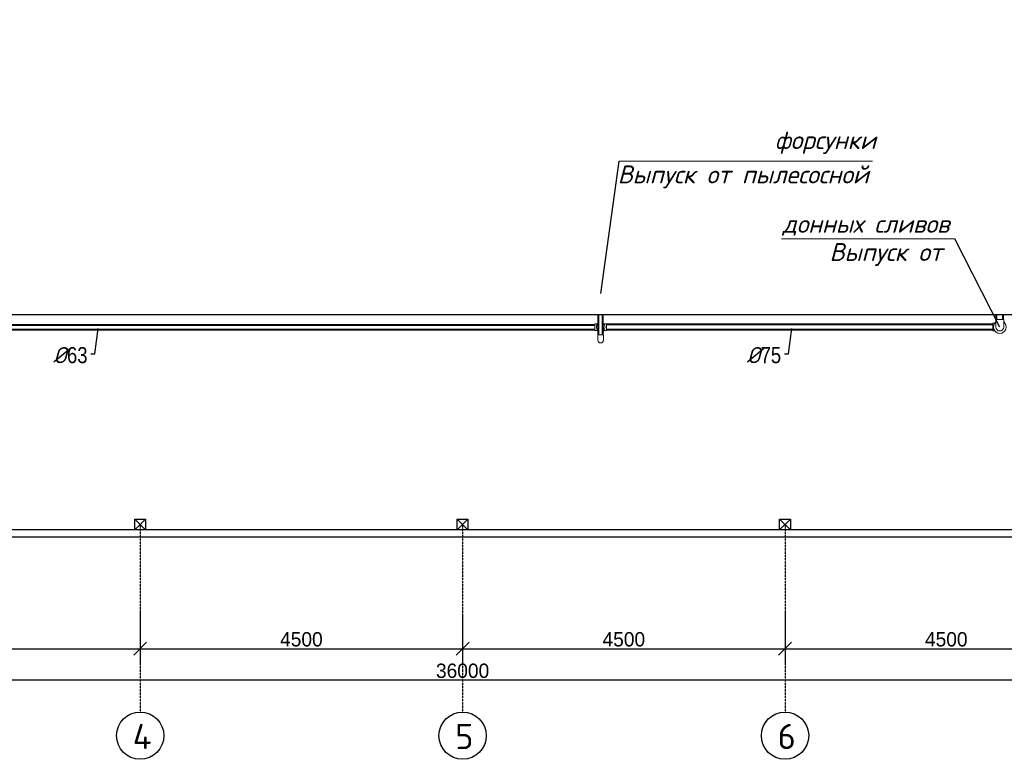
# Model space of a CAD drawing. Extents: x 4114239 to 5838486, y 780458 to 1383318.
# Tile 93 of 231: x 4326302 to 4340043, y 1099410 to 1109733. Entities that reach past the tile are written whole.
import ezdxf
from ezdxf.enums import TextEntityAlignment as Align

# ---------------------------------------------------------------- set-up
doc = ezdxf.new("R2010")
doc.units = 0
doc.header["$MEASUREMENT"] = 0
doc.linetypes.add('DASHED', pattern=[0.75, 0.5, -0.25])
doc.layers.add('PDF_Text', color=7, linetype='Continuous', true_color=0x002eb8)
doc.layers.add('Основные', color=160, linetype='Continuous', lineweight=40)
doc.layers.add('Отметки', color=7, linetype='Continuous', lineweight=0, true_color=0x221726)
doc.styles.add('PDF ISOCPEUR', font='isocpeur.ttf')
doc.styles.add('ГОСТ 250', font='isocpeui.ttf', dxfattribs={"height": 300})
doc.dimstyles.new('ISO-25$0', dxfattribs={"dimtxt": 200, "dimasz": 180, "dimexe": 200, "dimexo": 300, "dimgap": 30, "dimtad": 1, "dimdec": 0, "dimdsep": 46, "dimtxsty": 'Standard', "dimblk": 'OBLIQUE', "dimcen": 2, "dimdle": 150, "dimclrd": 256, "dimclre": 256, "dimclrt": 256, "dimadec": 0, "dimazin": 0, "dimtfac": 1, "dimtdec": 0, "dimtmove": 1, "dimatfit": 3, "dimldrblk": 'OBLIQUE', "dimfxl": 500, "dimfxlon": 1, "dimarcsym": 0})

# ---------------------------------------------------------------- blocks, each defined once
blk = doc.blocks.new('fffffffffffffffffffffffffffddddddddfz')
at = {"color": 0}
blk.add_lwpolyline([(3133299, 2648112), (3133449, 2648112), (3133449, 2647962), (3133299, 2647962)], close=True, dxfattribs=at)
for points in [[(3133449, 2648112), (3133299, 2647962)], [(3133449, 2647962), (3133299, 2648112)]]:
    blk.add_lwpolyline(points, dxfattribs=at)
blk = doc.blocks.new('_Oblique')
at = {"color": 0, "linetype": 'ByBlock', "lineweight": -2}
blk.add_line((-0.5, -0.5), (0.5, 0.5), dxfattribs=at)
blk = doc.blocks.new('*D1966')
at = {"color": 218, "lineweight": -2, "true_color": 0x4d004d, "transparency": 16777216}
for p, q in [((4327983, 1101454), (4327983, 1100754)), ((4323483, 1101079), (4323483, 1100754)), ((4323333, 1100954), (4328133, 1100954))]:
    blk.add_line(p, q, dxfattribs=at)
at = {"layer": 'Defpoints', "color": 0, "transparency": 16777216}
for p in [(4327983, 1101795), (4323483, 1101379), (4327983, 1100954)]:
    blk.add_point(p, dxfattribs=at)
at = {"color": 218, "lineweight": -2, "true_color": 0x4d004d, "transparency": 16777216, "xscale": 180, "yscale": 180, "zscale": 180, "rotation": 180}
blk.add_blockref('_Oblique', (4323483, 1100954), dxfattribs=at)
at = {"color": 218, "lineweight": -2, "true_color": 0x4d004d, "transparency": 16777216, "xscale": 180, "yscale": 180, "zscale": 180}
blk.add_blockref('_Oblique', (4327983, 1100954), dxfattribs=at)
at = {"color": 218, "true_color": 0x4d004d, "transparency": 16777216, "insert": (4325733, 1101084), "char_height": 200, "attachment_point": 5}
blk.add_mtext('4500', dxfattribs=at)
blk = doc.blocks.new('*D1967')
at = {"color": 218, "lineweight": -2, "true_color": 0x4d004d, "transparency": 16777216}
for p, q in [((4327983, 1101454), (4327983, 1100754)), ((4332483, 1101426), (4332483, 1100754)), ((4327833, 1100954), (4332633, 1100954))]:
    blk.add_line(p, q, dxfattribs=at)
at = {"layer": 'Defpoints', "color": 0, "transparency": 16777216}
for p in [(4327983, 1101795), (4332483, 1101726), (4332483, 1100954)]:
    blk.add_point(p, dxfattribs=at)
at = {"color": 218, "lineweight": -2, "true_color": 0x4d004d, "transparency": 16777216, "xscale": 180, "yscale": 180, "zscale": 180, "rotation": 180}
blk.add_blockref('_Oblique', (4327983, 1100954), dxfattribs=at)
at = {"color": 218, "lineweight": -2, "true_color": 0x4d004d, "transparency": 16777216, "xscale": 180, "yscale": 180, "zscale": 180}
blk.add_blockref('_Oblique', (4332483, 1100954), dxfattribs=at)
at = {"color": 218, "true_color": 0x4d004d, "transparency": 16777216, "insert": (4330233, 1101084), "char_height": 200, "attachment_point": 5}
blk.add_mtext('4500', dxfattribs=at)
blk = doc.blocks.new('*D1968')
at = {"color": 218, "lineweight": -2, "true_color": 0x4d004d, "transparency": 16777216}
for p, q in [((4332483, 1101426), (4332483, 1100754)), ((4336983, 1101454), (4336983, 1100754)), ((4332333, 1100954), (4337133, 1100954))]:
    blk.add_line(p, q, dxfattribs=at)
at = {"layer": 'Defpoints', "color": 0, "transparency": 16777216}
for p in [(4332483, 1101726), (4336983, 1101780), (4336983, 1100954)]:
    blk.add_point(p, dxfattribs=at)
at = {"color": 218, "lineweight": -2, "true_color": 0x4d004d, "transparency": 16777216, "xscale": 180, "yscale": 180, "zscale": 180, "rotation": 180}
blk.add_blockref('_Oblique', (4332483, 1100954), dxfattribs=at)
at = {"color": 218, "lineweight": -2, "true_color": 0x4d004d, "transparency": 16777216, "xscale": 180, "yscale": 180, "zscale": 180}
blk.add_blockref('_Oblique', (4336983, 1100954), dxfattribs=at)
at = {"color": 218, "true_color": 0x4d004d, "transparency": 16777216, "insert": (4334733, 1101084), "char_height": 200, "attachment_point": 5}
blk.add_mtext('4500', dxfattribs=at)
blk = doc.blocks.new('*D1969')
at = {"color": 218, "lineweight": -2, "true_color": 0x4d004d, "transparency": 16777216}
for p, q in [((4336983, 1101454), (4336983, 1100754)), ((4341483, 1101411), (4341483, 1100754)), ((4336833, 1100954), (4341633, 1100954))]:
    blk.add_line(p, q, dxfattribs=at)
at = {"layer": 'Defpoints', "color": 0, "transparency": 16777216}
for p in [(4336983, 1101780), (4341483, 1101711), (4341483, 1100954)]:
    blk.add_point(p, dxfattribs=at)
at = {"color": 218, "lineweight": -2, "true_color": 0x4d004d, "transparency": 16777216, "xscale": 180, "yscale": 180, "zscale": 180, "rotation": 180}
blk.add_blockref('_Oblique', (4336983, 1100954), dxfattribs=at)
at = {"color": 218, "lineweight": -2, "true_color": 0x4d004d, "transparency": 16777216, "xscale": 180, "yscale": 180, "zscale": 180}
blk.add_blockref('_Oblique', (4341483, 1100954), dxfattribs=at)
at = {"color": 218, "true_color": 0x4d004d, "transparency": 16777216, "insert": (4339233, 1101084), "char_height": 200, "attachment_point": 5}
blk.add_mtext('4500', dxfattribs=at)
blk = doc.blocks.new('*D1959')
at = {"color": 218, "lineweight": -2, "true_color": 0x4d004d, "transparency": 16777216}
for p, q in [((4350633, 1100515), (4314333, 1100515)), ((4314483, 1100515), (4314483, 1100315)), ((4350483, 1100515), (4350483, 1100315))]:
    blk.add_line(p, q, dxfattribs=at)
at = {"layer": 'Defpoints', "color": 0, "transparency": 16777216}
for p in [(4314483, 1100754), (4350483, 1100754), (4314483, 1100515)]:
    blk.add_point(p, dxfattribs=at)
at = {"color": 218, "lineweight": -2, "true_color": 0x4d004d, "transparency": 16777216, "xscale": 180, "yscale": 180, "zscale": 180, "rotation": 180}
blk.add_blockref('_Oblique', (4314483, 1100515), dxfattribs=at)
at = {"color": 218, "lineweight": -2, "true_color": 0x4d004d, "transparency": 16777216, "xscale": 180, "yscale": 180, "zscale": 180}
blk.add_blockref('_Oblique', (4350483, 1100515), dxfattribs=at)
at = {"color": 218, "true_color": 0x4d004d, "transparency": 16777216, "insert": (4332483, 1100645), "char_height": 200, "attachment_point": 5}
blk.add_mtext('36000', dxfattribs=at)

msp = doc.modelspace()

# ---------------------------------------------------------------- linework, layer by layer
at = {"color": 0, "ltscale": 5}
for p, q in [((4334410.6466, 1105912.9248), (4334666.7491, 1107756.8564)), ((4339980.6466, 1105442.5854), (4339353.6334, 1106676.1362))]:
    msp.add_line(p, q, dxfattribs=at)
at = {"color": 0, "linetype": 'Continuous', "lineweight": 40}
for p, q in [((4334379.1466, 1105336.1266), (4334379.1466, 1105612.9248)), ((4334442.1466, 1105336.1266), (4334442.1466, 1105612.9248)), ((4339935.6466, 1105547.6854), (4339935.6466, 1105612.9248)), ((4340025.6466, 1105547.6854), (4340025.6466, 1105612.9248)), ((4321487.8466, 1105474.0854), (4334327.6466, 1105474.0854)), ((4321487.8466, 1105411.0854), (4334327.6466, 1105411.0854)), ((4339883.6466, 1105480.0854), (4334493.6466, 1105480.0854)), ((4339883.6466, 1105405.0854), (4334493.6466, 1105405.0854))]:
    msp.add_line(p, q, dxfattribs=at)
at = {"color": 0, "linetype": 'Continuous', "lineweight": 0}
for p, q in [((4339926.6466, 1105547.6854), (4340034.6466, 1105547.6854)), ((4339926.6466, 1105547.6854), (4339926.6466, 1105496.6854)), ((4340034.6466, 1105547.6854), (4340034.6466, 1105496.6854)), ((4334327.6466, 1105487.5854), (4334327.6466, 1105397.5854)), ((4334327.6466, 1105487.5854), (4334370.9603, 1105487.5854)), ((4334327.6466, 1105397.5854), (4334370.9603, 1105397.5854)), ((4334372.6466, 1105403.3854), (4334372.6466, 1105442.5854)), ((4334372.6466, 1105365.3854), (4334372.6466, 1105403.3854)), ((4334448.6466, 1105442.5854), (4334448.6466, 1105403.3854)), ((4334448.6466, 1105365.3854), (4334448.6466, 1105403.3854)), ((4334450.3329, 1105487.5854), (4334493.6466, 1105487.5854)), ((4334450.3329, 1105397.5854), (4334493.6466, 1105397.5854)), ((4334493.6466, 1105487.5854), (4334493.6466, 1105397.5854)), ((4339883.6466, 1105388.5854), (4339883.6466, 1105496.5854)), ((4339909.2726, 1105496.5854), (4339883.6466, 1105496.5854)), ((4339909.2726, 1105388.5854), (4339883.6466, 1105388.5854)), ((4339926.6466, 1105442.5854), (4339926.6466, 1105496.6854)), ((4340034.6466, 1105496.6854), (4340034.6466, 1105442.5854)), ((4334379.1466, 1105365.3854), (4334372.6466, 1105365.3854)), ((4334372.6466, 1105336.1266), (4334448.6466, 1105336.1266)), ((4334372.6466, 1105336.1266), (4334372.6466, 1105298.1266)), ((4334372.6466, 1105258.9266), (4334372.6466, 1105298.1266)), ((4334448.6466, 1105365.3854), (4334442.1466, 1105365.3854)), ((4334448.6466, 1105336.1266), (4334448.6466, 1105298.1266)), ((4334448.6466, 1105298.1266), (4334448.6466, 1105258.9266))]:
    msp.add_line(p, q, dxfattribs=at)
at = {"color": 1, "linetype": 'DASHED', "ltscale": 2}
for p, q in [((4327983.1916, 1102687.9248), (4327983.1916, 1100070.1959)), ((4332483.1916, 1102687.9248), (4332483.1916, 1100070.1959)), ((4336983.1916, 1102687.9248), (4336983.1916, 1100070.1959))]:
    msp.add_line(p, q, dxfattribs=at)
at = {"color": 0}
for points in [[(4342620.8804, 1102512.9248), (4314308.1916, 1102512.9248), (4314308.1916, 1118712.9248), (4350658.4203, 1118712.9248), (4350657.2513, 1110412.9223)], [(4342620.871, 1102612.9248), (4314408.1916, 1102612.9248), (4314408.1916, 1118612.9248), (4350558.4062, 1118612.9248), (4350557.4079, 1110412.9223)], [(4317208.1916, 1116612.9248), (4342408.1916, 1116612.9248), (4342408.1916, 1105612.9248), (4317208.1916, 1105612.9248), (4317208.1916, 1116612.9248)]]:
    msp.add_lwpolyline(points, dxfattribs=at)
msp.add_lwpolyline([(4314408.1916, 1118612.9248), (4345227.3059, 1118612.9248), (4345227.3059, 1102612.9248), (4314408.1916, 1102612.9248)], close=True, dxfattribs=at)
at = {"color": 7, "lineweight": 25, "ltscale": 1000}
for points in [[(4327294.6751, 1105069.4325), (4327352.3355, 1105069.4325), (4327398.2647, 1105423.7888)], [(4336974.5912, 1105069.4325), (4337032.2517, 1105069.4325), (4337078.1808, 1105423.7888)]]:
    msp.add_lwpolyline(points, dxfattribs=at)
for centre in [(4327983.1916, 1099740.1959), (4332483.1916, 1099740.1959), (4336983.1916, 1099740.1959)]:
    msp.add_circle(centre, 330)
at = {"color": 0, "linetype": 'Continuous', "lineweight": 0}
for centre, radius, start, end in [((4334410.6466, 1105442.5854), 60, 121.66824316, 230.7035198), ((4334410.6466, 1105442.5854), 38, 145.99075871, 180), ((4334410.6466, 1105442.5854), 60, 0, 58.33175684), ((4334410.6466, 1105442.5854), 38, 0, 34.00924129), ((4334410.6466, 1105442.5854), 60, 309.2964802, 0), ((4339980.6466, 1105442.5854), 89.5, 127.11034279, 52.88965721), ((4339980.6466, 1105442.5854), 54, 180, 0), ((4334410.6466, 1105258.9266), 38, 180, 0)]:
    msp.add_arc(centre, radius, start, end, dxfattribs=at)
at = {"layer": 'Отметки', "color": 0}
for p, q in [((4338206.0643, 1107756.8564), (4334666.7491, 1107756.8564)), ((4336932.2185, 1106676.1362), (4339353.6334, 1106676.1362))]:
    msp.add_line(p, q, dxfattribs=at)

# ---------------------------------------------------------------- block references
at = {"color": 0}
for p in [(1194608.7777, -1545348.9329), (1199108.7777, -1545348.9329), (1203608.7777, -1545348.9329)]:
    msp.add_blockref('fffffffffffffffffffffffffffddddddddfz', p, dxfattribs=at)

# ---------------------------------------------------------------- texts
at = {"layer": 'PDF_Text', "color": 0, "style": 'PDF ISOCPEUR'}
for s, p in [('4', (4327879.271, 1099553.0161)), ('5', (4332379.271, 1099553.0161)), ('6', (4336879.271, 1099553.0161))]:
    msp.add_text(s, height=351.7196, dxfattribs=at).set_placement(p)
at = {"layer": 'Основные', "color": 0, "style": 'ГОСТ 250'}
for s, p in [(' форсунки', (4336681.9041, 1108052.9426)), ('Выпуск от пылесосной', (4334647.6135, 1107573.6675)), ('донных сливов  ', (4336947.2046, 1106884.1797)), ('Выпуск от ', (4337603.8334, 1106490.4638))]:
    msp.add_text(s, height=250, dxfattribs=at).set_placement(p, align=Align.MIDDLE_LEFT)
at = {"layer": 'Основные', "color": 0, "char_height": 225, "attachment_point": 3, "style": 'ГОСТ 250'}
for s, insert in [('%%C{\\fArial Narrow|b0|i0|c204|p34;63}', (4327248.3665, 1105164.0055)), ('%%C{\\fArial Narrow|b0|i0|c204|p34;75}', (4336928.2827, 1105164.0055))]:
    msp.add_mtext(s, dxfattribs=dict(at, insert=insert))

# ---------------------------------------------------------------- dimensions: what is measured, and where the dimension line sits
at = {"color": 0}
for base, p1, p2, picture, middle in [((4327983.1916, 1100953.7803), (4323483.1916, 1101379.0603), (4327983.1916, 1101794.7434), '*D1966', (4325733.1916, 1101083.7803)), ((4332483.1916, 1100953.7803), (4327983.1916, 1101794.7434), (4332483.1916, 1101725.7348), '*D1967', (4330233.1916, 1101083.7803)), ((4336983.1916, 1100953.7803), (4332483.1916, 1101725.7348), (4336983.1916, 1101780.3255), '*D1968', (4334733.1916, 1101083.7803)), ((4341483.1916, 1100953.7803), (4336983.1916, 1101780.3255), (4341483.1916, 1101711.3169), '*D1969', (4339233.1916, 1101083.7803)), ((4314483.1768, 1100515.2642), (4350483.1916, 1100753.7803), (4314483.1768, 1100753.7803), '*D1959', (4332483.1842, 1100645.2642))]:
    dim = msp.add_linear_dim(base=base, p1=p1, p2=p2, dimstyle='ISO-25$0', dxfattribs=at)
    dim.commit()
    dim.dimension.update_dxf_attribs({"geometry": picture, "text_midpoint": middle})

doc.saveas('drawing.dxf')
